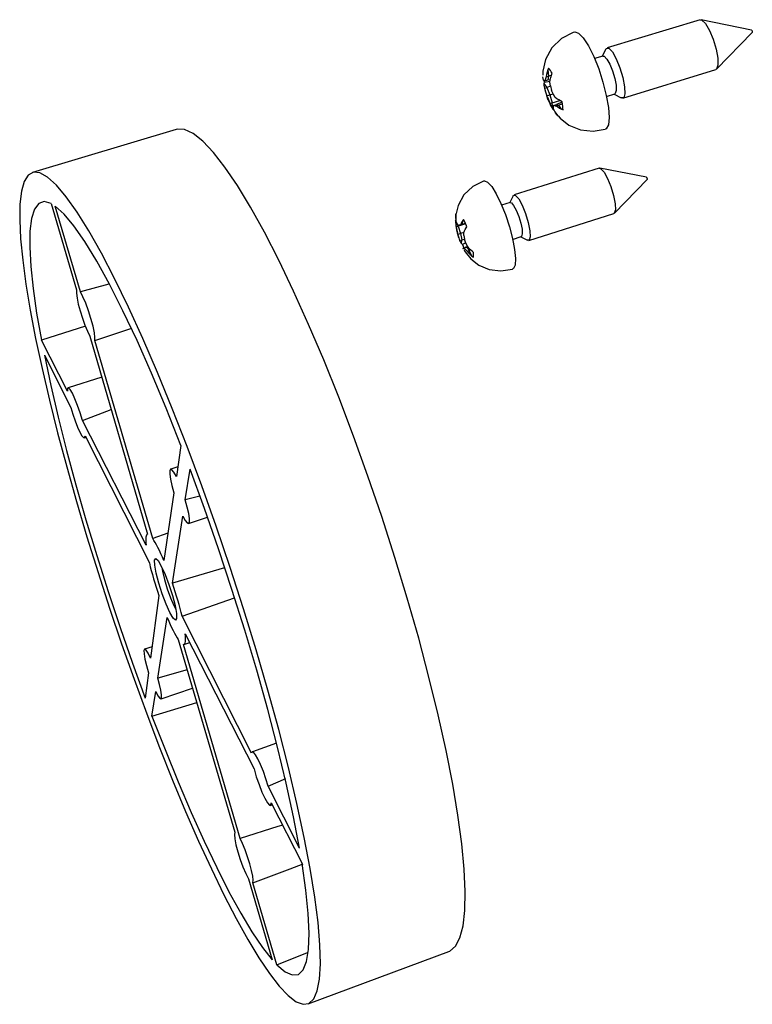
# Model space of a CAD drawing. Extents: x 64 to 204, y 105 to 178.
# Tile 1 of 4: x 64 to 95, y 105 to 147. Entities that reach past the tile are written whole.
import ezdxf

# ---------------------------------------------------------------- set-up
doc = ezdxf.new("R2010")
doc.units = 0
doc.header["$MEASUREMENT"] = 0
doc.layers.get('0').update_dxf_attribs({"linetype": 'CONTINUOUS'})

msp = doc.modelspace()

# ---------------------------------------------------------------- linework, layer by layer
at = {"color": 7, "linetype": 'CONTINUOUS'}
for p, q in [((92.809, 147.25), (88.854, 146.051)), ((94.995, 146.809), (92.85, 147.251)), ((93.511, 145.15), (95.027, 146.708)), ((88.801, 146), (88.649, 145.698)), ((88.673, 145.705), (88.322, 145.599)), ((86.358, 145.196), (86.329, 145.119)), ((86.329, 145.119), (86.365, 144.849)), ((86.485, 144.892), (86.511, 144.973)), ((89.528, 143.914), (93.476, 145.128)), ((86.165, 144.666), (86.142, 144.68)), ((86.162, 144.671), (86.175, 144.595)), ((86.165, 144.666), (86.203, 144.653)), ((86.175, 144.595), (86.17, 144.537)), ((86.17, 144.537), (86.289, 144.363)), ((86.175, 144.595), (86.426, 144.631)), ((86.232, 144.742), (86.203, 144.653)), ((86.203, 144.653), (86.334, 144.693)), ((86.264, 144.819), (86.232, 144.742)), ((86.264, 144.819), (86.365, 144.849)), ((86.365, 144.849), (86.334, 144.693)), ((86.334, 144.693), (86.44, 144.712)), ((86.479, 144.871), (86.365, 144.849)), ((86.446, 144.431), (86.42, 144.592)), ((86.189, 144.332), (86.289, 144.363)), ((86.189, 144.332), (86.229, 144.189)), ((86.229, 144.189), (86.289, 144.016)), ((86.448, 144.419), (86.289, 144.363)), ((86.289, 144.363), (86.42, 144.056)), ((86.42, 144.056), (86.557, 144.101)), ((86.446, 144.431), (86.488, 144.237)), ((86.572, 144.072), (86.488, 144.237)), ((86.65, 143.939), (86.572, 144.072)), ((88.83, 143.99), (89.18, 144.098)), ((89.157, 144.09), (89.455, 143.926)), ((86.289, 144.016), (86.42, 144.056)), ((86.354, 143.831), (86.289, 144.016)), ((86.312, 143.951), (86.458, 143.6)), ((86.354, 143.831), (86.417, 143.682)), ((86.417, 143.682), (86.517, 143.713)), ((86.42, 144.056), (86.517, 143.713)), ((86.517, 143.713), (86.845, 143.808)), ((86.553, 143.446), (86.517, 143.713)), ((86.941, 143.744), (86.704, 143.64)), ((86.797, 143.621), (86.951, 143.687)), ((86.938, 143.757), (86.871, 143.793)), ((86.553, 143.446), (86.599, 143.388)), ((86.568, 143.519), (86.573, 143.6)), ((86.572, 143.455), (86.568, 143.519)), ((86.573, 143.6), (86.704, 143.64)), ((86.636, 143.593), (86.573, 143.6)), ((86.603, 143.39), (86.599, 143.388)), ((86.636, 143.593), (86.696, 143.59)), ((86.696, 143.59), (86.797, 143.621)), ((86.704, 143.64), (86.797, 143.621)), ((86.918, 143.445), (86.797, 143.621)), ((86.918, 143.445), (86.984, 143.414)), ((86.752, 143.164), (86.709, 143.218)), ((70.528, 142.582), (64.419, 140.755)), ((88.518, 140.929), (84.895, 139.796)), ((90.526, 140.552), (88.549, 140.93)), ((89.162, 139.021), (90.555, 140.46)), ((84.731, 139.48), (84.368, 139.366)), ((84.856, 139.758), (84.713, 139.474)), ((65.21, 139.433), (66.282, 135.754)), ((66.454, 135.672), (65.385, 139.322)), ((82.417, 138.787), (82.412, 138.714)), ((82.439, 138.654), (82.412, 138.714)), ((82.417, 138.787), (82.424, 138.787)), ((82.422, 138.919), (82.427, 138.989)), ((82.472, 138.578), (82.44, 138.647)), ((82.707, 138.551), (82.714, 138.71)), ((82.751, 138.758), (82.714, 138.71)), ((85.519, 137.859), (89.137, 139.004)), ((82.431, 138.442), (82.523, 138.471)), ((82.431, 138.442), (82.458, 138.297)), ((82.458, 138.297), (82.502, 138.122)), ((82.472, 138.578), (82.52, 138.497)), ((82.523, 138.471), (82.481, 138.562)), ((82.567, 138.51), (82.52, 138.497)), ((82.841, 138.57), (82.523, 138.471)), ((82.523, 138.471), (82.622, 138.16)), ((82.614, 138.522), (82.567, 138.51)), ((82.614, 138.522), (82.707, 138.551)), ((82.839, 138.574), (82.677, 138.542)), ((82.838, 138.577), (82.707, 138.551)), ((82.766, 138.075), (82.759, 138.206)), ((82.859, 138.393), (82.893, 138.446)), ((82.502, 138.122), (82.622, 138.16)), ((82.542, 137.973), (82.502, 138.122)), ((82.542, 137.973), (82.582, 137.854)), ((82.582, 137.854), (82.674, 137.883)), ((82.759, 138.198), (82.622, 138.16)), ((82.622, 138.16), (82.674, 137.883)), ((82.667, 137.726), (82.674, 137.883)), ((82.674, 137.883), (82.786, 137.911)), ((82.766, 138.075), (82.783, 137.918)), ((82.849, 137.75), (82.783, 137.918)), ((84.837, 137.908), (85.2, 138.023)), ((85.182, 138.017), (85.464, 137.868)), ((82.667, 137.726), (82.699, 137.694)), ((82.846, 137.758), (82.699, 137.694)), ((82.726, 137.538), (82.818, 137.567)), ((82.726, 137.538), (82.739, 137.54)), ((82.747, 137.494), (82.726, 137.538)), ((82.739, 137.54), (82.765, 137.545)), ((82.765, 137.545), (82.885, 137.582)), ((82.835, 137.47), (82.765, 137.545)), ((82.915, 137.61), (82.818, 137.567)), ((82.818, 137.567), (82.885, 137.582)), ((82.835, 137.47), (82.901, 137.411)), ((82.911, 137.615), (82.849, 137.75)), ((82.885, 137.582), (82.924, 137.6)), ((82.885, 137.582), (82.993, 137.44)), ((82.901, 137.411), (82.993, 137.44)), ((82.993, 137.44), (83.047, 137.463)), ((83.104, 137.196), (82.993, 137.44)), ((83.176, 137.347), (83.115, 137.4)), ((83.104, 137.196), (83.165, 137.146)), ((67.662, 136.007), (66.454, 135.672)), ((66.667, 134.213), (64.794, 133.62)), ((67.06, 133.605), (68.646, 134.124)), ((65.898, 131.458), (64.794, 133.62)), ((66.854, 133.79), (69.31, 125.367)), ((69.529, 125.18), (67.06, 133.605)), ((64.92, 132.978), (66.041, 130.76)), ((67.361, 132.053), (65.928, 131.599)), ((66.536, 130.208), (67.763, 130.671)), ((69.246, 124.899), (66.536, 130.208)), ((66.623, 129.465), (66.686, 129.485)), ((66.653, 129.549), (69.385, 124.146)), ((70.73, 129.147), (70.534, 127.823)), ((70.595, 128.231), (70.293, 128.133)), ((70.915, 126.823), (71.117, 128.134)), ((70.431, 127.129), (70.005, 124.244)), ((71.537, 126.989), (70.915, 126.823)), ((70.369, 123.281), (70.809, 126.136)), ((71.053, 125.821), (71.862, 126.088)), ((69.309, 125.367), (69.301, 125.364)), ((70.178, 125.413), (69.529, 125.18)), ((72.586, 123.932), (70.369, 123.281)), ((69.788, 122.764), (69.434, 120.095)), ((70.776, 121.882), (73.004, 122.656)), ((73.733, 116.047), (70.776, 121.882)), ((69.747, 119.245), (70.144, 121.822)), ((70.913, 121.127), (73.838, 115.384)), ((70.617, 120.884), (73.02, 112.687)), ((73.243, 112.431), (70.84, 120.68)), ((70.851, 120.682), (71.103, 120.754)), ((69.499, 120.579), (69.18, 120.471)), ((69.352, 119.471), (69.21, 118.399)), ((70.995, 119.595), (69.747, 119.245)), ((69.498, 117.63), (69.659, 118.673)), ((69.882, 118.364), (71.221, 118.824)), ((69.498, 117.63), (71.4, 118.212)), ((74.796, 116.474), (73.766, 116.113)), ((74.437, 114.656), (75.195, 114.971)), ((75.773, 112.02), (74.437, 114.656)), ((74.572, 113.943), (75.884, 111.367)), ((74.536, 113.831), (74.614, 113.859)), ((73.598, 110.714), (74.609, 107.266)), ((74.811, 107.05), (73.793, 110.545)), ((74.811, 107.05), (76.11, 107.579)), ((76.134, 105.393), (82.123, 107.619))]:
    msp.add_line(p, q, dxfattribs=at)
at = {"color": 7, "linetype": 'CONTINUOUS', "flags": 128}
for points in [[(92.809, 147.25), (92.887, 147.237), (93.04, 147.086), (93.209, 146.798), (93.368, 146.416), (93.492, 145.999), (93.563, 145.612)], [(87.474, 146.718), (87.408, 146.706), (86.91, 146.451), (86.506, 146.06), (86.233, 145.558), (86.127, 145.057), (86.127, 144.897)], [(87.47, 146.725), (87.482, 146.728), (87.644, 146.677), (87.841, 146.476), (88.06, 146.137), (88.284, 145.687), (88.496, 145.159), (88.679, 144.592), (88.821, 144.031), (88.91, 143.518)], [(94.995, 146.809), (94.997, 146.809), (95.004, 146.801)], [(95.004, 146.801), (95.013, 146.787), (95.02, 146.769), (95.026, 146.749), (95.029, 146.731), (95.03, 146.716), (95.027, 146.708), (95.027, 146.708)], [(88.801, 146), (88.82, 146.029), (88.929, 146.037), (89.077, 145.884), (89.243, 145.592), (89.401, 145.207), (89.527, 144.787), (89.601, 144.397)], [(88.673, 145.705), (88.729, 145.695), (88.841, 145.579), (88.965, 145.36), (89.084, 145.07), (89.179, 144.755), (89.235, 144.462)], [(93.563, 145.612), (93.569, 145.313), (93.51, 145.148), (93.476, 145.128)], [(86.329, 145.119), (86.302, 145.024), (86.28, 144.921), (86.264, 144.819)], [(86.511, 144.973), (86.477, 145.031), (86.443, 145.084), (86.4, 145.145), (86.358, 145.196)], [(86.142, 144.68), (86.129, 144.743), (86.122, 144.814), (86.122, 144.817)], [(86.17, 144.537), (86.169, 144.472), (86.175, 144.402), (86.189, 144.332)], [(86.42, 144.592), (86.434, 144.685), (86.456, 144.788), (86.485, 144.892)], [(89.235, 144.462), (89.243, 144.236), (89.204, 144.113), (89.18, 144.098)], [(89.601, 144.397), (89.612, 144.097), (89.559, 143.933), (89.455, 143.926)], [(86.417, 143.682), (86.453, 143.605), (86.5, 143.523), (86.553, 143.446)], [(86.871, 143.793), (86.796, 143.836), (86.72, 143.885), (86.65, 143.939)], [(86.984, 143.414), (86.978, 143.491), (86.968, 143.575), (86.955, 143.664), (86.938, 143.757)], [(86.709, 143.218), (86.66, 143.289), (86.613, 143.37), (86.572, 143.455)], [(86.599, 143.388), (86.633, 143.33), (86.667, 143.277), (86.71, 143.215), (86.752, 143.164)], [(86.696, 143.59), (86.76, 143.541), (86.835, 143.491), (86.918, 143.445)], [(88.91, 143.518), (88.94, 143.091), (88.909, 142.781), (88.819, 142.612), (88.776, 142.589)], [(86.769, 143.16), (86.853, 143.058), (87.227, 142.77), (87.716, 142.566), (88.262, 142.504), (88.771, 142.593)], [(82.595, 108.199), (82.728, 108.707), (82.804, 109.366), (82.821, 110.171), (82.778, 111.119), (82.675, 112.202), (82.511, 113.411), (82.288, 114.737), (82.007, 116.168), (81.67, 117.689), (81.279, 119.288), (80.84, 120.946), (80.355, 122.649), (79.83, 124.377), (79.269, 126.114), (78.68, 127.84), (78.068, 129.539), (77.44, 131.191), (76.802, 132.78), (76.16, 134.291), (75.522, 135.708), (74.894, 137.018), (74.283, 138.209), (73.693, 139.271), (73.13, 140.195), (72.6, 140.975), (72.107, 141.605), (71.655, 142.083), (71.247, 142.407), (70.886, 142.577), (70.574, 142.594), (70.528, 142.582)], [(76.526, 105.947), (76.621, 106.447), (76.659, 107.099), (76.64, 107.9), (76.561, 108.846), (76.424, 109.93), (76.228, 111.142), (75.974, 112.474), (75.665, 113.913), (75.302, 115.445), (74.889, 117.056), (74.43, 118.73), (73.929, 120.45), (73.392, 122.198), (72.824, 123.955), (72.23, 125.703), (71.618, 127.424), (70.993, 129.1), (70.362, 130.713), (69.732, 132.248), (69.109, 133.689), (68.5, 135.023), (67.91, 136.237), (67.345, 137.321), (66.81, 138.267), (66.31, 139.067), (65.849, 139.716), (65.431, 140.212), (65.058, 140.551), (64.734, 140.735), (64.46, 140.764), (64.237, 140.642), (64.066, 140.372), (63.949, 139.96), (63.884, 139.411), (63.871, 138.733), (63.91, 137.934), (63.999, 137.021), (64.136, 136.003), (64.321, 134.89), (64.55, 133.691), (64.822, 132.416), (65.135, 131.075), (65.484, 129.679), (65.869, 128.236), (66.286, 126.758), (66.731, 125.256), (67.202, 123.738), (67.695, 122.217), (68.208, 120.701), (68.736, 119.203), (69.276, 117.731), (69.824, 116.296), (70.377, 114.908), (70.93, 113.578), (71.481, 112.315), (72.024, 111.129), (72.556, 110.03), (73.073, 109.026), (73.571, 108.127), (74.045, 107.342), (74.491, 106.678), (74.906, 106.143), (75.286, 105.743), (75.626, 105.484), (75.924, 105.372), (76.175, 105.41), (76.377, 105.602), (76.526, 105.947)], [(88.518, 140.929), (88.591, 140.912), (88.724, 140.767), (88.873, 140.499), (89.016, 140.149), (89.129, 139.771), (89.197, 139.423), (89.207, 139.159), (89.16, 139.018), (89.137, 139.004)], [(83.631, 140.39), (83.593, 140.384), (83.137, 140.154), (82.767, 139.801), (82.515, 139.349), (82.439, 139.007)], [(83.626, 140.394), (83.638, 140.397), (83.774, 140.347), (83.945, 140.16), (84.137, 139.85), (84.336, 139.44), (84.527, 138.96), (84.696, 138.447), (84.83, 137.94), (84.918, 137.476), (84.955, 137.092), (84.937, 136.815), (84.867, 136.666), (84.832, 136.646)], [(90.526, 140.552), (90.528, 140.551), (90.535, 140.544), (90.542, 140.531), (90.549, 140.514), (90.554, 140.496), (90.557, 140.479), (90.558, 140.466), (90.555, 140.46), (90.555, 140.46)], [(65.21, 139.433), (64.918, 139.516), (64.681, 139.435), (64.5, 139.194), (64.376, 138.798), (64.309, 138.254), (64.298, 137.57), (64.343, 136.755), (64.441, 135.818), (64.593, 134.769), (64.794, 133.62)], [(84.731, 139.48), (84.783, 139.466), (84.88, 139.355), (84.99, 139.151), (85.097, 138.886), (85.183, 138.6), (85.236, 138.338), (85.248, 138.139), (85.216, 138.033), (85.2, 138.023)], [(84.856, 139.758), (84.872, 139.781), (84.964, 139.778), (85.094, 139.631), (85.241, 139.359), (85.383, 139.007), (85.497, 138.626), (85.568, 138.277), (85.583, 138.012), (85.541, 137.872), (85.464, 137.868)], [(70.73, 129.147), (70.101, 130.729), (69.476, 132.22), (68.861, 133.604), (68.264, 134.867), (67.692, 135.996), (67.149, 136.98), (66.643, 137.81), (66.177, 138.479), (65.756, 138.984), (65.385, 139.322)], [(82.412, 138.714), (82.411, 138.628), (82.417, 138.535), (82.431, 138.442)], [(82.427, 138.989), (82.419, 138.95), (82.415, 138.902), (82.415, 138.848), (82.417, 138.787)], [(82.44, 138.647), (82.428, 138.732), (82.421, 138.825), (82.422, 138.919)], [(82.714, 138.71), (82.677, 138.65), (82.643, 138.586), (82.614, 138.522)], [(82.893, 138.446), (82.863, 138.519), (82.832, 138.589), (82.792, 138.677), (82.751, 138.758)], [(82.427, 138.487), (82.45, 138.316), (82.536, 137.987)], [(82.458, 138.297), (82.465, 138.259), (82.474, 138.221), (82.483, 138.181), (82.493, 138.14), (82.504, 138.099), (82.516, 138.057), (82.528, 138.015), (82.542, 137.973)], [(82.759, 138.206), (82.784, 138.264), (82.818, 138.328), (82.859, 138.393)], [(82.582, 137.854), (82.603, 137.811), (82.632, 137.767), (82.667, 137.726)], [(82.699, 137.694), (82.729, 137.622), (82.759, 137.552), (82.76, 137.549)], [(82.76, 137.475), (82.813, 137.384), (83.062, 137.074), (83.398, 136.811), (83.841, 136.623), (84.34, 136.563), (84.831, 136.647)], [(82.901, 137.411), (82.959, 137.34), (83.029, 137.266), (83.104, 137.196)], [(83.115, 137.4), (83.046, 137.464), (82.976, 137.537), (82.911, 137.615)], [(83.165, 137.146), (83.173, 137.185), (83.177, 137.232), (83.178, 137.286), (83.176, 137.347)], [(66.282, 135.754), (66.281, 135.617), (66.31, 135.412), (66.365, 135.154), (66.444, 134.861), (66.539, 134.557), (66.645, 134.263), (66.752, 134.001), (66.854, 133.79)], [(67.06, 133.605), (67.071, 133.729), (67.047, 133.939), (66.989, 134.217), (66.903, 134.538), (66.797, 134.874), (66.679, 135.193), (66.562, 135.467), (66.454, 135.672)], [(64.92, 132.978), (65.193, 131.698), (65.51, 130.345), (65.868, 128.933), (66.263, 127.473), (66.691, 125.977), (67.15, 124.459), (67.636, 122.93), (68.143, 121.402), (68.669, 119.887), (69.21, 118.399)], [(66.536, 130.208), (66.443, 130.524), (66.335, 130.84), (66.222, 131.129), (66.113, 131.365), (66.019, 131.525), (65.948, 131.597), (65.907, 131.574), (65.898, 131.458)], [(66.041, 130.76), (66.13, 130.47), (66.23, 130.185), (66.333, 129.926), (66.432, 129.711), (66.519, 129.557), (66.588, 129.476), (66.634, 129.473), (66.653, 129.549)], [(70.534, 127.823), (70.432, 128.006), (70.348, 128.111), (70.289, 128.131), (70.258, 128.065), (70.258, 127.919), (70.289, 127.702), (70.348, 127.432), (70.431, 127.129)], [(75.773, 112.02), (75.519, 113.342), (75.206, 114.776), (74.838, 116.304), (74.419, 117.911), (73.953, 119.579), (73.444, 121.288), (72.9, 123.018), (72.326, 124.75), (71.729, 126.461), (71.117, 128.134)], [(70.809, 126.136), (70.911, 125.952), (70.995, 125.845), (71.055, 125.822), (71.087, 125.885), (71.088, 126.03), (71.058, 126.246), (70.999, 126.517), (70.915, 126.823)], [(69.31, 125.367), (69.285, 125.354), (69.264, 125.328), (69.249, 125.289), (69.238, 125.236), (69.233, 125.17), (69.232, 125.092), (69.237, 125.001), (69.246, 124.899)], [(70.005, 124.244), (69.939, 124.396), (69.875, 124.539), (69.812, 124.673), (69.751, 124.797), (69.691, 124.91), (69.634, 125.012), (69.58, 125.102), (69.529, 125.18)], [(69.385, 124.146), (69.424, 123.986), (69.467, 123.82), (69.513, 123.65), (69.563, 123.476), (69.616, 123.299), (69.671, 123.121), (69.729, 122.942), (69.788, 122.764)], [(70.546, 121.777), (70.495, 121.711), (70.393, 121.802), (70.254, 122.04), (70.094, 122.396), (69.932, 122.826), (69.786, 123.279), (69.676, 123.703), (69.613, 124.045), (69.606, 124.265), (69.655, 124.336), (69.755, 124.249), (69.894, 124.013), (70.056, 123.657), (70.22, 123.223), (70.366, 122.764), (70.478, 122.338), (70.54, 121.995), (70.546, 121.777)], [(69.917, 123.957), (69.943, 123.792), (70.026, 123.442), (70.145, 123.046), (70.286, 122.657), (70.429, 122.328), (70.507, 122.179)], [(70.776, 121.882), (70.737, 122.043), (70.694, 122.211), (70.647, 122.383), (70.597, 122.559), (70.544, 122.738), (70.488, 122.919), (70.43, 123.1), (70.369, 123.281)], [(70.144, 121.822), (70.208, 121.672), (70.272, 121.53), (70.334, 121.396), (70.395, 121.272), (70.454, 121.159), (70.511, 121.055), (70.565, 120.964), (70.617, 120.884)], [(70.84, 120.68), (70.866, 120.689), (70.888, 120.712), (70.904, 120.748), (70.916, 120.798), (70.923, 120.861), (70.925, 120.937), (70.921, 121.026), (70.913, 121.127)], [(69.434, 120.095), (69.33, 120.304), (69.244, 120.433), (69.183, 120.472), (69.154, 120.417), (69.158, 120.273), (69.195, 120.054), (69.261, 119.778), (69.352, 119.471)], [(69.659, 118.673), (69.751, 118.499), (69.826, 118.393), (69.88, 118.363), (69.908, 118.412), (69.907, 118.536), (69.879, 118.727), (69.824, 118.969), (69.747, 119.245)], [(69.498, 117.63), (70.052, 116.205), (70.608, 114.836), (71.163, 113.536), (71.712, 112.315), (72.25, 111.185), (72.772, 110.157), (73.274, 109.242), (73.751, 108.449), (74.197, 107.787), (74.609, 107.266)], [(74.437, 114.656), (74.343, 114.966), (74.234, 115.277), (74.119, 115.565), (74.006, 115.808), (73.904, 115.988), (73.821, 116.092), (73.762, 116.112), (73.733, 116.047)], [(73.838, 115.384), (73.934, 115.053), (74.05, 114.715), (74.174, 114.399), (74.297, 114.134), (74.407, 113.942), (74.494, 113.842), (74.551, 113.842), (74.572, 113.943)], [(73.02, 112.687), (73.002, 112.593), (73.019, 112.412), (73.07, 112.16), (73.15, 111.86), (73.253, 111.537), (73.368, 111.22), (73.487, 110.938), (73.598, 110.714)], [(75.056, 112.993), (74.857, 112.932), (73.243, 112.431)], [(73.793, 110.545), (73.802, 110.651), (73.781, 110.829), (73.732, 111.066), (73.658, 111.343), (73.564, 111.641), (73.459, 111.936), (73.349, 112.206), (73.243, 112.431)], [(73.793, 110.545), (75.376, 111.138), (75.932, 111.349)], [(74.811, 107.05), (75.161, 106.757), (75.466, 106.62), (75.722, 106.645), (75.924, 106.834), (76.07, 107.189), (76.157, 107.71), (76.183, 108.393), (76.146, 109.235), (76.046, 110.229), (75.884, 111.367)], [(82.123, 107.619), (82.169, 107.639), (82.408, 107.843), (82.595, 108.199)]]:
    msp.add_lwpolyline(points, dxfattribs=at)

doc.saveas('drawing.dxf')
